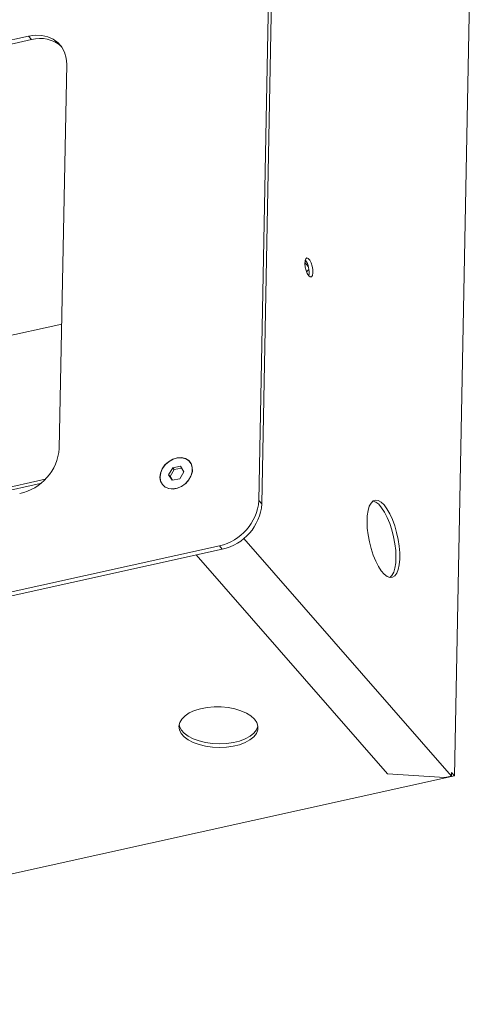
# Model space of a CAD drawing. Header units: millimetres. Extents: x 30 to 260, y 20 to 191.
# Tile 6 of 7: x 245 to 260, y 134 to 169. Entities that reach past the tile are written whole.
import ezdxf

# ---------------------------------------------------------------- set-up
doc = ezdxf.new("R2010")
doc.units = ezdxf.units.MM

msp = doc.modelspace()

# ---------------------------------------------------------------- linework, layer by layer
at = {"color": 7, "linetype": 'Continuous', "lineweight": 15}
for p, q in [((252.9314, 152.1035), (253.6263, 188.185)), ((253.0352, 151.9847), (253.73, 188.0662)), ((259.7917, 142.4361), (260.4915, 178.7746)), ((244.8438, 168.4064), (223.0107, 163.5769)), ((244.9475, 168.2876), (244.8438, 168.4064)), ((244.9475, 168.2876), (223.1145, 163.4581)), ((245.9238, 153.933), (246.1836, 167.4234)), ((254.5595, 160.4414), (254.5435, 160.4379)), ((254.6623, 160.3236), (254.5438, 160.4594)), ((246.0079, 158.2997), (226.0288, 153.8803)), ((249.9076, 153.2571), (249.7598, 153.011)), ((249.9594, 153.1977), (249.8116, 152.9516)), ((250.1763, 153.3066), (249.9076, 153.2571)), ((249.9594, 153.1977), (249.9076, 153.2571)), ((250.2145, 153.2447), (249.9594, 153.1977)), ((250.2973, 153.1101), (250.1763, 153.3066)), ((245.4264, 152.8499), (221.8214, 147.6285)), ((249.7598, 153.011), (249.8808, 152.8144)), ((249.8116, 152.9516), (249.7598, 153.011)), ((249.8116, 152.9516), (249.8945, 152.817)), ((249.8808, 152.8144), (250.1496, 152.864)), ((250.1496, 152.864), (250.2973, 153.1101)), ((252.9314, 152.1035), (253.0352, 151.9847)), ((259.6855, 142.4265), (252.3979, 150.7737)), ((215.5631, 142.5583), (251.5421, 150.5168)), ((215.6668, 142.4395), (251.6459, 150.398)), ((251.5421, 150.5168), (251.6459, 150.398)), ((250.7316, 150.1958), (257.4469, 142.5042)), ((223.5398, 134.4172), (259.7917, 142.4361)), ((257.4469, 142.5042), (259.4581, 142.3762)), ((259.6855, 142.4265), (259.688, 142.5549)), ((259.688, 142.5549), (259.7917, 142.4361)), ((259.4581, 142.3762), (259.6855, 142.4265))]:
    msp.add_line(p, q, dxfattribs=at)
at = {"color": 8, "linetype": 'Continuous', "lineweight": 15}
msp.add_line((245.2573, 152.6982), (221.9861, 147.5507), dxfattribs=at)
at = {"color": 7, "linetype": 'Continuous', "lineweight": 15, "flags": 128}
for points in [[(246.1836, 167.4234), (246.1672, 167.6419), (246.1098, 167.8446), (246.0131, 168.0254), (245.8803, 168.1786), (245.7151, 168.2998), (245.5227, 168.3852), (245.309, 168.4321), (245.0804, 168.4393), (244.8438, 168.4064)], [(254.6806, 159.9938), (254.6294, 160.0727), (254.586, 160.1807), (254.556, 160.3032), (254.5437, 160.4237), (254.5506, 160.5259), (254.5758, 160.596), (254.616, 160.6246), (254.6656, 160.6077), (254.718, 160.5476), (254.7661, 160.4526), (254.8035, 160.3353), (254.825, 160.2117), (254.8277, 160.0984), (254.8114, 160.0108), (254.7781, 159.9606), (254.7325, 159.9547), (254.6806, 159.9938)], [(254.6036, 160.1309), (254.616, 160.1447), (254.685, 160.211)], [(250.0613, 153.6023), (249.9064, 153.5538), (249.7605, 153.4688), (249.6346, 153.3536), (249.5378, 153.2165), (249.4775, 153.068), (249.458, 152.9188), (249.4808, 152.7802), (249.5443, 152.6624), (249.6436, 152.5741), (249.7716, 152.5218), (249.9185, 152.5096), (250.0737, 152.5382), (250.2255, 152.6055), (250.3627, 152.7066), (250.4751, 152.8339), (250.5544, 152.9781), (250.5947, 153.1283), (250.593, 153.2735), (250.5494, 153.403), (250.4672, 153.507), (250.3525, 153.5779), (250.2138, 153.6105), (250.0613, 153.6023)], [(249.46, 152.9348), (249.4839, 153.0839), (249.5481, 153.2312), (249.648, 153.3659), (249.7761, 153.478), (249.923, 153.5591), (250.0776, 153.6032), (250.2287, 153.6071), (250.3649, 153.5704), (250.4761, 153.4959), (250.5542, 153.3892), (250.5932, 153.258), (250.5904, 153.1122), (250.5459, 152.9626), (250.4631, 152.8203), (250.348, 152.6957), (250.2092, 152.5982), (250.0571, 152.535), (249.9028, 152.5108), (249.7578, 152.5274), (249.6329, 152.5835), (249.5374, 152.6749), (249.4783, 152.795), (249.46, 152.9348)], [(257.3245, 151.9482), (257.2213, 152.0468), (257.1207, 152.1041), (257.026, 152.1182), (256.9401, 152.0886), (256.8658, 152.0163), (256.8055, 151.9036), (256.7612, 151.7541), (256.7342, 151.5727), (256.7255, 151.3652), (256.7352, 151.1382), (256.7632, 150.899), (256.8085, 150.6553), (256.8697, 150.4151), (256.9447, 150.1859), (257.0312, 149.9751), (257.1264, 149.7896), (257.2272, 149.6352), (257.3304, 149.517), (257.4327, 149.4387), (257.5308, 149.4029), (257.6215, 149.4107), (257.7019, 149.4618), (257.7695, 149.5547), (257.822, 149.6863), (257.8578, 149.8524), (257.8757, 150.0477), (257.8752, 150.2658), (257.8562, 150.4999), (257.8194, 150.7422), (257.766, 150.9852), (257.6976, 151.2209), (257.6165, 151.4418), (257.5253, 151.6407), (257.4269, 151.8113), (257.3245, 151.9482)], [(256.9366, 152.0863), (257.034, 152.0506), (257.1363, 151.9723), (257.2395, 151.8541), (257.3404, 151.6997), (257.4355, 151.5142), (257.522, 151.3034), (257.5971, 151.0742), (257.6582, 150.834), (257.7035, 150.5903), (257.7315, 150.3511), (257.7413, 150.1241), (257.7326, 149.9166), (257.7056, 149.7352), (257.6613, 149.5857), (257.601, 149.473), (257.5301, 149.403)], [(252.775, 144.4279), (252.652, 144.5412), (252.4923, 144.6418), (252.3011, 144.7266), (252.0846, 144.7928), (251.8497, 144.8383), (251.604, 144.8617), (251.3554, 144.8621), (251.1118, 144.8396), (250.8811, 144.7949), (250.6707, 144.7295), (250.4874, 144.6453), (250.337, 144.5452), (250.2244, 144.4324), (250.1533, 144.3104), (250.1258, 144.1833), (250.1429, 144.055), (250.2041, 143.9298), (250.3073, 143.8115), (250.4492, 143.7042), (250.6254, 143.6111), (250.8301, 143.5353), (251.0567, 143.4792), (251.2979, 143.4446), (251.5461, 143.4327), (251.7932, 143.4437), (252.0313, 143.4775), (252.2527, 143.5328), (252.4504, 143.6079), (252.6179, 143.7004), (252.7499, 143.8073), (252.8421, 143.9251), (252.8917, 144.0502), (252.8968, 144.1784), (252.8576, 144.3057), (252.775, 144.4279)], [(250.1324, 144.2396), (250.1454, 144.1835), (250.2066, 144.0582), (250.3098, 143.94), (250.4517, 143.8326), (250.6279, 143.7396), (250.8325, 143.6637), (251.0591, 143.6077), (251.3004, 143.5731), (251.5486, 143.5611), (251.7957, 143.5722), (252.0338, 143.6059), (252.2552, 143.6613), (252.4529, 143.7364), (252.6204, 143.8289), (252.7524, 143.9357), (252.8446, 144.0536), (252.8941, 144.1787), (252.8957, 144.1864)]]:
    msp.add_lwpolyline(points, dxfattribs=at)
at = {"color": 7, "linetype": 'Continuous', "lineweight": 15}
for centre, radius, start, end in [((245.252, 167.2047), 1.1249, 48.442, 105.70675), ((253.9946, 160.1353), 0.6991, 348.42582, 36.52008), ((244.1593, 154.0764), 1.7703, 282.23575, 355.35178), ((251.1669, 152.247), 1.7703, 282.23574, 355.35176), ((251.2707, 152.1281), 1.7703, 282.23574, 355.35176)]:
    msp.add_arc(centre, radius, start, end, dxfattribs=at)

doc.saveas('drawing.dxf')
